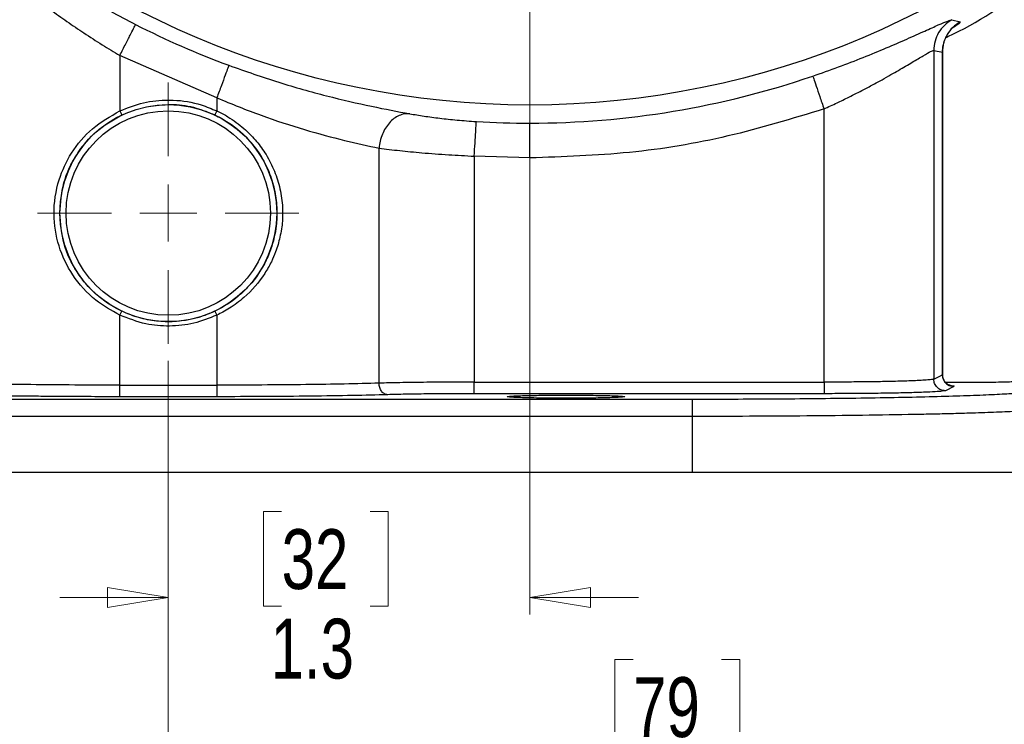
# Model space of a CAD drawing. Header units: inches. Extents: x 0.6 to 16.3, y 0.2 to 11.5.
# Tile 12 of 18: x 11.9 to 14.2, y 4 to 5.6. Entities that reach past the tile are written whole.
import ezdxf

# ---------------------------------------------------------------- set-up
doc = ezdxf.new("R2010")
doc.units = ezdxf.units.IN
doc.header["$MEASUREMENT"] = 0
doc.styles.add('SLDTEXTSTYLE0', font='TXT', dxfattribs={"width": 0.75})
doc.dimstyles.new('SLDDIMSTYLE0', dxfattribs={"dimtxt": 0.137795, "dimasz": 0.14, "dimexe": 0, "dimexo": 0.0625, "dimgap": 0.034449, "dimtad": 0, "dimtih": 1, "dimtoh": 1, "dimdec": 1, "dimlfac": 1.5, "dimrnd": 1e-09, "dimzin": 12, "dimdsep": 46, "dimtxsty": 'SLDTEXTSTYLE0', "dimblk1": 'CLOSED', "dimblk2": 'CLOSED', "dimsah": 1, "dimcen": 0.09, "dimadec": 0, "dimazin": 3, "dimtfac": 1, "dimtdec": 1, "dimtofl": 0, "dimtmove": 0, "dimatfit": 3, "dimldrblk": 'CLOSED', "dimfxl": 0, "dimfrac": 2, "dimtolj": 1, "dimtzin": 12, "dimarcsym": 0})
doc.dimstyles.new('SLDDIMSTYLE1', dxfattribs={"dimtxt": 0.137795, "dimasz": 0.14, "dimexe": 0, "dimexo": 0.0625, "dimgap": 0.034449, "dimtad": 0, "dimdec": 1, "dimlfac": 1.5, "dimrnd": 1e-09, "dimzin": 12, "dimdsep": 46, "dimtxsty": 'SLDTEXTSTYLE0', "dimblk1": 'CLOSED', "dimblk2": 'CLOSED', "dimsah": 1, "dimcen": 0.09, "dimadec": 0, "dimazin": 3, "dimtfac": 1, "dimtdec": 1, "dimtofl": 0, "dimtmove": 0, "dimatfit": 3, "dimldrblk": 'CLOSED', "dimfxl": 0, "dimfrac": 2, "dimtolj": 1, "dimtzin": 12, "dimarcsym": 0})
doc.dimstyles.new('SLDDIMSTYLE2', dxfattribs={"dimtxt": 0.137795, "dimasz": 0.14, "dimexe": 0, "dimexo": 0.0625, "dimgap": 0.034449, "dimtad": 0, "dimdec": 1, "dimlfac": 1.5, "dimrnd": 1e-09, "dimzin": 12, "dimdsep": 46, "dimtxsty": 'SLDTEXTSTYLE0', "dimblk1": 'CLOSED', "dimblk2": 'CLOSED', "dimsah": 1, "dimcen": 0.09, "dimadec": 0, "dimazin": 3, "dimtfac": 1, "dimtdec": 1, "dimtmove": 0, "dimatfit": 0, "dimldrblk": 'CLOSED', "dimfxl": 0, "dimfrac": 2, "dimtolj": 1, "dimtzin": 12, "dimarcsym": 0})
doc.dimstyles.new('SLDDIMSTYLE3', dxfattribs={"dimtxt": 0.137795, "dimasz": 0.14, "dimexe": 0, "dimexo": 0.0625, "dimgap": 0.034449, "dimtad": 0, "dimdec": 1, "dimlfac": 1.5, "dimrnd": 1e-09, "dimzin": 12, "dimdsep": 46, "dimtxsty": 'SLDTEXTSTYLE0', "dimblk1": 'CLOSED', "dimblk2": 'CLOSED', "dimsah": 1, "dimcen": 0.09, "dimadec": 0, "dimazin": 3, "dimtfac": 1, "dimtofl": 0, "dimtmove": 0, "dimatfit": 3, "dimldrblk": 'CLOSED', "dimfxl": 0, "dimfrac": 2, "dimtolj": 1, "dimtzin": 12, "dimarcsym": 0})
doc.dimstyles.new('SLDDIMSTYLE4', dxfattribs={"dimtxt": 0.137795, "dimasz": 0.14, "dimexe": 0, "dimexo": 0.0625, "dimgap": 0.034449, "dimtad": 0, "dimtih": 1, "dimtoh": 1, "dimdec": 1, "dimlfac": 1.5, "dimrnd": 1e-09, "dimzin": 12, "dimdsep": 46, "dimtxsty": 'SLDTEXTSTYLE0', "dimblk1": 'CLOSED', "dimblk2": 'CLOSED', "dimsah": 1, "dimcen": 0.09, "dimadec": 0, "dimazin": 3, "dimtfac": 1, "dimtofl": 0, "dimtmove": 0, "dimatfit": 3, "dimldrblk": 'CLOSED', "dimfxl": 0, "dimfrac": 2, "dimtolj": 1, "dimtzin": 12, "dimarcsym": 0})

# ---------------------------------------------------------------- blocks, each defined once
blk = doc.blocks.new('_Closed')
at = {"color": 0, "linetype": 'ByBlock', "lineweight": -2}
for p, q in [((-1, 0.166667), (0, 0)), ((-1, 0.166667), (-1, -0.166667)), ((0, 0), (-1, -0.166667)), ((0, 0), (-1, 0))]:
    blk.add_line(p, q, dxfattribs=at)
blk = doc.blocks.new('_D')
at = {"color": 7, "linetype": 'Continuous', "lineweight": 0}
for p, q in [((13.7295, 9.4765), (15.809, 9.4765)), ((15.7696, 9.4765), (15.7696, 8.707)), ((15.6169, 8.679), (15.5749, 8.679)), ((15.5749, 8.679), (15.5749, 8.4603)), ((15.9224, 8.679), (15.9643, 8.679)), ((15.9643, 8.679), (15.9643, 8.4603)), ((15.5749, 8.4603), (15.6169, 8.4603)), ((15.9643, 8.4603), (15.9224, 8.4603)), ((15.7696, 4.6068), (15.7696, 8.2541)), ((14.3319, 4.6068), (15.809, 4.6068))]:
    blk.add_line(p, q, dxfattribs=at)
at = {"color": 7, "linetype": 'Continuous', "lineweight": 18, "xscale": 0.14, "yscale": 0.14}
for p, rotation in [((15.7696, 9.4765), 90.0000000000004), ((15.7696, 4.6068), 270.0000000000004)]:
    blk.add_blockref('_Closed', p, dxfattribs=dict(at, rotation=rotation))
at = {"color": 7, "linetype": 'Continuous', "lineweight": 18, "char_height": 0.1378, "attachment_point": 1, "style": 'SLDTEXTSTYLE0'}
for s, insert in [('186', (15.6169, 8.6379)), ('7.3', (15.6424, 8.4318))]:
    blk.add_mtext(s, dxfattribs=dict(at, insert=insert))
blk = doc.blocks.new('_D_1')
at = {"color": 7, "linetype": 'Continuous', "lineweight": 0}
for p, q in [((15.1397, 6.8001), (15.1397, 3.4649)), ((12.253, 4.8629), (12.253, 3.4649)), ((13.6893, 3.7028), (13.6474, 3.7028)), ((13.6474, 3.7028), (13.6474, 3.484)), ((13.9948, 3.7028), (14.0368, 3.7028)), ((14.0368, 3.7028), (14.0368, 3.484)), ((12.253, 3.5043), (13.5265, 3.5043)), ((15.1397, 3.5043), (14.1576, 3.5043)), ((13.6474, 3.484), (13.6893, 3.484)), ((14.0368, 3.484), (13.9948, 3.484))]:
    blk.add_line(p, q, dxfattribs=at)
at = {"color": 7, "linetype": 'Continuous', "lineweight": 18, "xscale": 0.14, "yscale": 0.14, "rotation": 180.0000000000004}
blk.add_blockref('_Closed', (12.253, 3.5043), dxfattribs=at)
at = {"color": 7, "linetype": 'Continuous', "lineweight": 18, "xscale": 0.14, "yscale": 0.14}
blk.add_blockref('_Closed', (15.1397, 3.5043), dxfattribs=at)
at = {"color": 7, "linetype": 'Continuous', "lineweight": 18, "char_height": 0.1378, "attachment_point": 1, "style": 'SLDTEXTSTYLE0'}
for s, insert in [('110', (13.6893, 3.6617)), ('4.3', (13.7148, 3.4555))]:
    blk.add_mtext(s, dxfattribs=dict(at, insert=insert))
blk = doc.blocks.new('_D_2')
at = {"color": 7, "linetype": 'Continuous', "lineweight": 0}
for p, q in [((13.0864, 6.7348), (13.0864, 4.2784)), ((12.253, 4.8629), (12.253, 4.2784)), ((12.5142, 4.5162), (12.4722, 4.5162)), ((12.4722, 4.5162), (12.4722, 4.2975)), ((12.7179, 4.5162), (12.7598, 4.5162)), ((12.7598, 4.5162), (12.7598, 4.2975)), ((12.253, 4.3177), (12.003, 4.3177)), ((13.0864, 4.3177), (13.3364, 4.3177)), ((12.4722, 4.2975), (12.5142, 4.2975)), ((12.7598, 4.2975), (12.7179, 4.2975))]:
    blk.add_line(p, q, dxfattribs=at)
at = {"color": 7, "linetype": 'Continuous', "lineweight": 18, "xscale": 0.14, "yscale": 0.14}
blk.add_blockref('_Closed', (12.253, 4.3177, -0.5317), dxfattribs=at)
at = {"color": 7, "linetype": 'Continuous', "lineweight": 18, "xscale": 0.14, "yscale": 0.14, "rotation": 180.0000000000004}
blk.add_blockref('_Closed', (13.0864, 4.3177, -0.5317), dxfattribs=at)
at = {"color": 7, "linetype": 'Continuous', "lineweight": 18, "char_height": 0.1378, "attachment_point": 1, "style": 'SLDTEXTSTYLE0'}
for s, insert in [('32', (12.5142, 4.4751)), ('1.3', (12.4888, 4.2689))]:
    blk.add_mtext(s, dxfattribs=dict(at, insert=insert))
blk = doc.blocks.new('_D_3')
at = {"color": 7, "linetype": 'Continuous', "lineweight": 0}
for p, q in [((12.253, 4.8629), (12.253, 3.9374)), ((14.3364, 4.5674), (14.3364, 3.9374)), ((13.3243, 4.1752), (13.2823, 4.1752)), ((13.2823, 4.1752), (13.2823, 3.9565)), ((13.528, 4.1752), (13.5699, 4.1752)), ((13.5699, 4.1752), (13.5699, 3.9565)), ((12.253, 3.9768), (13.1615, 3.9768)), ((14.3364, 3.9768), (13.6908, 3.9768)), ((13.2823, 3.9565), (13.3243, 3.9565)), ((13.5699, 3.9565), (13.528, 3.9565))]:
    blk.add_line(p, q, dxfattribs=at)
at = {"color": 7, "linetype": 'Continuous', "lineweight": 18, "xscale": 0.14, "yscale": 0.14, "rotation": 180.0000000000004}
blk.add_blockref('_Closed', (12.253, 3.9768, -0.5317), dxfattribs=at)
at = {"color": 7, "linetype": 'Continuous', "lineweight": 18, "xscale": 0.14, "yscale": 0.14}
blk.add_blockref('_Closed', (14.3364, 3.9768, -0.5317), dxfattribs=at)
at = {"color": 7, "linetype": 'Continuous', "lineweight": 18, "char_height": 0.1378, "attachment_point": 1, "style": 'SLDTEXTSTYLE0'}
for s, insert in [('79', (13.3243, 4.1341)), ('3.1', (13.2989, 3.9279))]:
    blk.add_mtext(s, dxfattribs=dict(at, insert=insert))
blk = doc.blocks.new('_D_4')
at = {"color": 7, "linetype": 'Continuous', "lineweight": 0}
for p, q in [((12.253, 4.8629), (12.253, 3.9374)), ((10.1697, 4.5674), (10.1697, 3.9374)), ((11.0669, 4.1752), (11.0249, 4.1752)), ((11.0249, 4.1752), (11.0249, 3.9565)), ((11.2706, 4.1752), (11.3125, 4.1752)), ((11.3125, 4.1752), (11.3125, 3.9565)), ((10.1697, 3.9768), (10.9041, 3.9768)), ((12.253, 3.9768), (11.4334, 3.9768)), ((11.0249, 3.9565), (11.0669, 3.9565)), ((11.3125, 3.9565), (11.2706, 3.9565))]:
    blk.add_line(p, q, dxfattribs=at)
at = {"color": 7, "linetype": 'Continuous', "lineweight": 18, "xscale": 0.14, "yscale": 0.14, "rotation": 180.0000000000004}
blk.add_blockref('_Closed', (10.1697, 3.9768, -0.5317), dxfattribs=at)
at = {"color": 7, "linetype": 'Continuous', "lineweight": 18, "xscale": 0.14, "yscale": 0.14}
blk.add_blockref('_Closed', (12.253, 3.9768, -0.5317), dxfattribs=at)
at = {"color": 7, "linetype": 'Continuous', "lineweight": 18, "char_height": 0.1378, "attachment_point": 1, "style": 'SLDTEXTSTYLE0'}
for s, insert in [('79', (11.0669, 4.1341)), ('3.1', (11.0415, 3.9279))]:
    blk.add_mtext(s, dxfattribs=dict(at, insert=insert))
blk = doc.blocks.new('_D_5')
at = {"color": 7, "linetype": 'Continuous', "lineweight": 0}
for p, q in [((10.0342, 5.8374), (10.0342, 3.4649)), ((12.253, 4.8629), (12.253, 3.4649)), ((10.6764, 3.7028), (10.6344, 3.7028)), ((10.6344, 3.7028), (10.6344, 3.484)), ((10.88, 3.7028), (10.922, 3.7028)), ((10.922, 3.7028), (10.922, 3.484)), ((10.0342, 3.5043), (10.5135, 3.5043)), ((12.253, 3.5043), (11.0428, 3.5043)), ((10.6344, 3.484), (10.6764, 3.484)), ((10.922, 3.484), (10.88, 3.484))]:
    blk.add_line(p, q, dxfattribs=at)
at = {"color": 7, "linetype": 'Continuous', "lineweight": 18, "xscale": 0.14, "yscale": 0.14, "rotation": 180.0000000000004}
blk.add_blockref('_Closed', (10.0342, 3.5043, -0.5317), dxfattribs=at)
at = {"color": 7, "linetype": 'Continuous', "lineweight": 18, "xscale": 0.14, "yscale": 0.14}
blk.add_blockref('_Closed', (12.253, 3.5043, -0.5317), dxfattribs=at)
at = {"color": 7, "linetype": 'Continuous', "lineweight": 18, "char_height": 0.1378, "attachment_point": 1, "style": 'SLDTEXTSTYLE0'}
for s, insert in [('85', (10.6764, 3.6617)), ('3.3', (10.6509, 3.4555))]:
    blk.add_mtext(s, dxfattribs=dict(at, insert=insert))
blk = doc.blocks.new('_D_6')
at = {"color": 7, "linetype": 'Continuous', "lineweight": 0}
for p, q in [((13.7747, 7.4232), (15.4843, 7.4232)), ((15.4449, 7.4232), (15.4449, 6.167)), ((15.2922, 6.139), (15.2502, 6.139)), ((15.2502, 6.139), (15.2502, 5.9203)), ((15.5976, 6.139), (15.6396, 6.139)), ((15.6396, 6.139), (15.6396, 5.9203)), ((15.2502, 5.9203), (15.2922, 5.9203)), ((15.6396, 5.9203), (15.5976, 5.9203)), ((15.4449, 4.6068), (15.4449, 5.7141)), ((13.9178, 4.6068), (15.4843, 4.6068))]:
    blk.add_line(p, q, dxfattribs=at)
at = {"color": 7, "linetype": 'Continuous', "lineweight": 18, "xscale": 0.14, "yscale": 0.14}
for p, rotation in [((15.4449, 7.4232, -0.5317), 90.0000000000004), ((15.4449, 4.6068, -0.5317), 270.0000000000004)]:
    blk.add_blockref('_Closed', p, dxfattribs=dict(at, rotation=rotation))
at = {"color": 7, "linetype": 'Continuous', "lineweight": 18, "char_height": 0.1378, "attachment_point": 1, "style": 'SLDTEXTSTYLE0'}
for s, insert in [('107', (15.2922, 6.0979)), ('4.2', (15.3177, 5.8917))]:
    blk.add_mtext(s, dxfattribs=dict(at, insert=insert))
blk = doc.blocks.new('SW_CENTERMARKSYMBOL_1')
at = {"color": 0, "linetype": 'Continuous', "lineweight": 18}
for p, q in [((0, 0.1312), (0, 0.3011)), ((0, 0), (0, 0.0656)), ((-0.1312, 0), (-0.3011, 0)), ((0, 0), (-0.0656, 0)), ((0, 0), (0, -0.0656)), ((0, 0), (0.0656, 0)), ((0.1312, 0), (0.3011, 0)), ((0, -0.1312), (0, -0.3011))]:
    blk.add_line(p, q, dxfattribs=at)

msp = doc.modelspace()

# ---------------------------------------------------------------- linework, layer by layer
at = {"color": 7, "linetype": 'Continuous', "lineweight": 25}
for p, q in [((14.0587, 5.6483), (14.078, 5.6439)), ((12.3648, 5.4688), (12.1413, 5.5665)), ((12.1413, 5.5665), (12.1413, 5.4386)), ((14.0172, 5.5782), (14.0172, 4.8209)), ((14.0172, 5.5782), (14.037, 5.5741)), ((14.037, 5.5741), (14.037, 4.8308)), ((14.0374, 4.8282), (14.0374, 5.576)), ((12.3648, 5.4688), (12.3648, 5.4386)), ((12.1413, 5.4386), (12.1456, 5.4296)), ((13.7643, 4.8139), (13.7643, 5.4433)), ((12.7387, 4.8116), (12.7387, 5.3529)), ((12.9581, 5.3344), (12.9581, 4.8139)), ((13.0864, 5.3305), (12.9581, 5.3344)), ((12.1413, 4.9683), (12.1456, 4.9773)), ((12.1413, 4.807), (12.1413, 4.9683)), ((12.3648, 4.9683), (12.3648, 4.807)), ((12.9581, 4.8139), (13.7643, 4.8139)), ((14.0172, 4.8209), (14.037, 4.8308)), ((14.0864, 4.8129), (14.0441, 4.8131)), ((12.1413, 4.807), (12.3648, 4.807)), ((14.0637, 4.8041), (14.0439, 4.7942)), ((11.0458, 4.7748), (13.4603, 4.7748)), ((12.3648, 4.7803), (12.1413, 4.7803)), ((13.7643, 4.7873), (12.9581, 4.7873)), ((13.4603, 4.7349), (11.0458, 4.7349)), ((13.4603, 4.7349), (13.4603, 4.6068)), ((11.0458, 4.6068), (13.4603, 4.6068)), ((13.4603, 4.6068), (14.2925, 4.6068))]:
    msp.add_line(p, q, dxfattribs=at)
at = {"color": 8, "linetype": 'Continuous', "lineweight": 25}
for p, q in [((14.037, 5.5741), (14.036, 5.5727)), ((14.037, 4.8308), (14.0355, 4.8312)), ((14.0357, 4.8312), (14.037, 4.8308))]:
    msp.add_line(p, q, dxfattribs=at)
at = {"color": 7, "linetype": 'Continuous', "lineweight": 25, "flags": 128}
for points in [[(12.3649, 5.4387), (12.3627, 5.4341), (12.3606, 5.4296)], [(12.3606, 4.9772), (12.3627, 4.9727), (12.3648, 4.9682)]]:
    msp.add_lwpolyline(points, dxfattribs=at)
at = {"color": 7, "linetype": 'Continuous', "lineweight": 25}
for centre, radius in [((13.0864, 7.4232), 1.9709), ((12.253, 5.2034), 0.25), ((12.253, 5.2034), 0.2355)]:
    msp.add_circle(centre, radius, dxfattribs=at)
for radius, start, end in [(2.0034, 243.0222, 249.7354), (2.0127, 270, 288.9009), (2.0127, 266.4856, 270)]:
    msp.add_arc((13.0864, 7.4232), radius, start, end, dxfattribs=at)
for points, knots in [([(11.7675, 5.9065), (11.7953, 5.8843), (11.8506, 5.84), (11.951, 5.7692), (12.06, 5.7002), (12.1387, 5.6584), (12.1776, 5.6378)], [0, 0, 0, 0, 0.251703, 0.50211, 0.754105, 1, 1, 1, 1]), ([(11.7738, 5.8462), (11.7805, 5.8399), (11.794, 5.8271), (11.8155, 5.8074), (11.8376, 5.7877), (11.861, 5.7674), (11.8873, 5.7452), (11.9138, 5.7237), (11.9455, 5.6988), (11.9794, 5.6733), (12.0192, 5.6448), (12.0591, 5.6177), (12.0997, 5.5915), (12.1277, 5.5747), (12.1413, 5.5665)], [0, 0, 0, 0, 0.068875, 0.140681, 0.211146, 0.277215, 0.352453, 0.440802, 0.500774, 0.61073, 0.70758, 0.803774, 0.904773, 1, 1, 1, 1]), ([(14.0451, 5.6077), (14.0467, 5.6084), (14.1169, 5.6408), (14.1811, 5.6845), (14.244, 5.7272)], [0, 0, 0, 0, 0.0214292, 1, 1, 1, 1]), ([(13.7384, 5.519), (13.7582, 5.5259), (13.798, 5.5399), (13.8553, 5.562), (13.9088, 5.584), (13.9568, 5.6048), (13.9978, 5.6233), (14.0295, 5.6376), (14.0519, 5.6472), (14.0564, 5.6479), (14.0587, 5.6483)], [0, 0, 0, 0, 0.122122, 0.245216, 0.369509, 0.493397, 0.62032, 0.745244, 0.873132, 1, 1, 1, 1]), ([(14.0587, 5.6483), (14.0527, 5.6444), (14.0408, 5.6366), (14.0277, 5.6194), (14.0189, 5.5996), (14.0178, 5.5853), (14.0172, 5.5782)], [0, 0, 0, 0, 0.25004, 0.5, 0.74996, 1, 1, 1, 1]), ([(14.078, 5.6439), (14.0721, 5.64), (14.0603, 5.6321), (14.0473, 5.615), (14.0387, 5.5953), (14.0376, 5.5812), (14.037, 5.5741)], [0, 0, 0, 0, 0.2500391, 0.5, 0.7499609, 1, 1, 1, 1]), ([(14.0374, 5.5729), (14.0375, 5.5765), (14.0377, 5.5838), (14.0397, 5.5932), (14.0419, 5.6004), (14.0442, 5.6058), (14.0467, 5.611), (14.0503, 5.6171), (14.052, 5.6194), (14.0531, 5.6209)], [0, 0, 0, 0, 0.157273, 0.31546, 0.400538, 0.495911, 0.607785, 0.741661, 1, 1, 1, 1]), ([(13.7643, 5.4433), (13.7743, 5.4479), (13.7936, 5.4568), (13.8244, 5.4718), (13.8532, 5.4865), (13.8785, 5.5), (13.8994, 5.5114), (13.9179, 5.5219), (13.9421, 5.5359), (13.9687, 5.5516), (13.994, 5.5667), (14.0117, 5.5768), (14.0154, 5.5778), (14.0172, 5.5782)], [0, 0, 0, 0, 0.080468, 0.154741, 0.252772, 0.324881, 0.379624, 0.446729, 0.506156, 0.631549, 0.755609, 0.87815, 1, 1, 1, 1]), ([(12.3925, 5.5438), (12.431, 5.5303), (12.5074, 5.5034), (12.6196, 5.4723), (12.7245, 5.448), (12.7812, 5.4374), (12.8096, 5.4321)], [0, 0, 0, 0, 0.249861, 0.496201, 0.747745, 1, 1, 1, 1]), ([(13.7384, 5.519), (13.7389, 5.5175), (13.7399, 5.5146), (13.7458, 5.4971), (13.7543, 5.4724), (13.7609, 5.453), (13.7643, 5.4433)], [0, 0, 0, 0, 0.250161, 0.5, 0.749839, 1, 1, 1, 1]), ([(12.1413, 5.4386), (12.1592, 5.4457), (12.195, 5.46), (12.2376, 5.4642), (12.2824, 5.4632), (12.321, 5.457), (12.353, 5.4436), (12.3648, 5.4386)], [0, 0, 0, 0, 0.2500373, 0.4999382, 0.5491735, 0.8329656, 1, 1, 1, 1]), ([(12.2119, 5.4498), (12.2298, 5.4519), (12.2651, 5.4559), (12.3159, 5.4477), (12.3463, 5.4353), (12.3605, 5.4295)], [0, 0, 0, 0, 0.35424, 0.697777, 1, 1, 1, 1]), ([(12.3648, 5.4688), (12.3989, 5.4549), (12.467, 5.4271), (12.5675, 5.3947), (12.6617, 5.3695), (12.7131, 5.3584), (12.7387, 5.3529)], [0, 0, 0, 0, 0.251357, 0.501482, 0.750991, 1, 1, 1, 1]), ([(12.1413, 4.9683), (12.1222, 4.9789), (12.0799, 5.0025), (12.0309, 5.0578), (11.9978, 5.1263), (11.9857, 5.2028), (11.9969, 5.2774), (12.0286, 5.3448), (12.0757, 5.4011), (12.1194, 5.4261), (12.1413, 5.4386)], [0, 0, 0, 0, 0.110551, 0.244371, 0.370139, 0.495451, 0.631591, 0.746448, 0.872796, 1, 1, 1, 1]), ([(12.0027, 5.2034), (12.0046, 5.227), (12.0085, 5.2744), (12.0325, 5.325), (12.0518, 5.3526), (12.0662, 5.3707), (12.093, 5.3993), (12.1251, 5.4177), (12.1456, 5.4295)], [0, 0, 0, 0, 0.249197, 0.502681, 0.584823, 0.610265, 0.750235, 1, 1, 1, 1]), ([(12.3605, 5.4295), (12.3709, 5.424), (12.4022, 5.4075), (12.4483, 5.3657), (12.482, 5.3108), (12.4983, 5.2587), (12.503, 5.2262), (12.5033, 5.2077), (12.5034, 5.2034)], [0, 0, 0, 0, 0.124318, 0.375509, 0.652352, 0.803686, 0.954967, 1, 1, 1, 1]), ([(12.3648, 5.4386), (12.3654, 5.4383), (12.3742, 5.4346), (12.3895, 5.4263), (12.4094, 5.4125), (12.431, 5.3953), (12.454, 5.3725), (12.4773, 5.3413), (12.4965, 5.3053), (12.508, 5.2712), (12.5136, 5.2431), (12.5157, 5.2259), (12.5164, 5.2146), (12.5164, 5.2087), (12.5164, 5.1992), (12.5164, 5.185), (12.5141, 5.1664), (12.5104, 5.1484), (12.506, 5.1307), (12.4997, 5.1117), (12.49, 5.0892), (12.4689, 5.0517), (12.4365, 5.0144), (12.4009, 4.988), (12.3794, 4.9753), (12.3695, 4.9705), (12.3648, 4.9683)], [0, 0, 0, 0, 0.003393, 0.048395, 0.087392, 0.12616, 0.188814, 0.251326, 0.324312, 0.395893, 0.433217, 0.469857, 0.48354, 0.490264, 0.500135, 0.531218, 0.562306, 0.594885, 0.624441, 0.654733, 0.696288, 0.749056, 0.873913, 0.944353, 0.973661, 1, 1, 1, 1]), ([(12.8096, 5.4321), (12.8055, 5.4322), (12.7972, 5.4324), (12.7848, 5.4284), (12.773, 5.4215), (12.7623, 5.4117), (12.7532, 5.3993), (12.746, 5.385), (12.7408, 5.3693), (12.7394, 5.3584), (12.7387, 5.3529)], [0, 0, 0, 0, 0.125047, 0.250214, 0.375281, 0.5, 0.624719, 0.749786, 0.874953, 1, 1, 1, 1]), ([(12.8096, 5.4321), (12.8202, 5.4303), (12.8405, 5.4268), (12.8782, 5.4218), (12.9189, 5.4173), (12.948, 5.4153), (12.963, 5.4143)], [0, 0, 0, 0, 0.261294, 0.502847, 0.743721, 1, 1, 1, 1]), ([(13.7643, 5.4433), (13.6909, 5.4209), (13.5442, 5.376), (13.3164, 5.3381), (13.163, 5.333), (13.0864, 5.3305)], [0, 0, 0, 0, 0.333253, 0.666737, 1, 1, 1, 1]), ([(12.9581, 5.3344), (12.9587, 5.3447), (12.96, 5.3651), (12.9616, 5.3912), (12.9627, 5.4096), (12.9629, 5.4127), (12.963, 5.4143)], [0, 0, 0, 0, 0.250161, 0.5, 0.749839, 1, 1, 1, 1]), ([(13.0864, 5.3305), (13.0864, 5.3416), (13.0864, 5.3647), (13.0864, 5.3912), (13.0864, 5.407), (13.0864, 5.4093), (13.0864, 5.4105)], [0, 0, 0, 0, 0.270699, 0.562316, 0.789298, 1, 1, 1, 1]), ([(12.7387, 5.3529), (12.7541, 5.351), (12.7834, 5.3474), (12.8387, 5.3421), (12.897, 5.3376), (12.9384, 5.3355), (12.9581, 5.3344)], [0, 0, 0, 0, 0.261689, 0.499548, 0.761503, 1, 1, 1, 1]), ([(12.1456, 4.9773), (12.1273, 4.9876), (12.0977, 5.0044), (12.0647, 5.0371), (12.0352, 5.0763), (12.0087, 5.1315), (12.0047, 5.1794), (12.0027, 5.2034)], [0, 0, 0, 0, 0.221372, 0.359742, 0.492464, 0.746147, 1, 1, 1, 1]), ([(12.5034, 5.2034), (12.5033, 5.2005), (12.5033, 5.1961), (12.5031, 5.191), (12.503, 5.1888), (12.5029, 5.1881), (12.5029, 5.188), (12.5029, 5.188), (12.5029, 5.1879), (12.5029, 5.1874), (12.5027, 5.1855), (12.5024, 5.1807), (12.5019, 5.1762), (12.5015, 5.173), (12.5015, 5.1727), (12.5015, 5.1726), (12.5015, 5.1725), (12.5014, 5.1723), (12.5013, 5.1713), (12.5008, 5.1676), (12.4985, 5.1525), (12.4922, 5.1268), (12.4749, 5.0833), (12.4471, 5.0418), (12.4091, 5.0063), (12.3815, 4.9877), (12.3646, 4.9794), (12.3605, 4.9773)], [0, 0, 0, 0, 0.030964, 0.046443, 0.054183, 0.054424, 0.054545, 0.054606, 0.054848, 0.055815, 0.059685, 0.075164, 0.106128, 0.108063, 0.10903, 0.109272, 0.109393, 0.109878, 0.111813, 0.119553, 0.150515, 0.274651, 0.398809, 0.648906, 0.800287, 0.951588, 1, 1, 1, 1]), ([(12.3605, 4.9773), (12.3516, 4.9735), (12.3171, 4.9586), (12.272, 4.9518), (12.234, 4.9536), (12.21, 4.9563), (12.1809, 4.9623), (12.1569, 4.9725), (12.1456, 4.9773)], [0, 0, 0, 0, 0.131859, 0.507812, 0.600889, 0.647401, 0.834031, 1, 1, 1, 1]), ([(12.3648, 4.9683), (12.3473, 4.9613), (12.3123, 4.9473), (12.2563, 4.9414), (12.1979, 4.9461), (12.161, 4.9605), (12.1413, 4.9683)], [0, 0, 0, 0, 0.244215, 0.488289, 0.725313, 1, 1, 1, 1]), ([(12.1413, 4.807), (12.1063, 4.807), (12.0359, 4.8071), (11.9361, 4.8081), (11.8431, 4.8095), (11.793, 4.8109), (11.7674, 4.8116)], [0, 0, 0, 0, 0.2481, 0.499972, 0.743488, 1, 1, 1, 1]), ([(12.7387, 4.8116), (12.7131, 4.8109), (12.663, 4.8095), (12.57, 4.8081), (12.4702, 4.8071), (12.3998, 4.807), (12.3648, 4.807)], [0, 0, 0, 0, 0.256482, 0.500028, 0.751903, 1, 1, 1, 1]), ([(12.9581, 4.8139), (12.9384, 4.8139), (12.8984, 4.8139), (12.8401, 4.8134), (12.7845, 4.8127), (12.7541, 4.812), (12.7387, 4.8116)], [0, 0, 0, 0, 0.238014, 0.484017, 0.738012, 1, 1, 1, 1]), ([(12.7587, 4.7849), (12.7561, 4.7854), (12.7509, 4.7863), (12.7444, 4.7925), (12.7398, 4.8013), (12.7391, 4.8081), (12.7387, 4.8116)], [0, 0, 0, 0, 0.250173, 0.500005, 0.749836, 1, 1, 1, 1]), ([(14.0172, 4.8209), (14.0153, 4.8204), (14.0119, 4.8195), (13.9973, 4.8183), (13.9803, 4.8174), (13.9608, 4.8166), (13.9348, 4.8158), (13.9005, 4.815), (13.8568, 4.8144), (13.8109, 4.814), (13.7797, 4.814), (13.7643, 4.8139)], [0, 0, 0, 0, 0.135614, 0.240666, 0.332543, 0.419045, 0.500173, 0.629903, 0.756449, 0.879814, 1, 1, 1, 1]), ([(14.0561, 4.8061), (14.0561, 4.8061), (14.0562, 4.8061), (14.0545, 4.8065), (14.0518, 4.8076), (14.0486, 4.8094), (14.0453, 4.812), (14.0417, 4.8162), (14.0382, 4.8226), (14.0376, 4.8284), (14.0374, 4.8311)], [0, 0, 0, 0, 0.127932, 0.288287, 0.415205, 0.521347, 0.6149, 0.700492, 0.855264, 1, 1, 1, 1]), ([(14.222, 4.8164), (14.2202, 4.816), (14.2174, 4.8153), (14.2005, 4.8145), (14.183, 4.8139), (14.1613, 4.8134), (14.1297, 4.813), (14.1034, 4.8129), (14.0864, 4.8129)], [0, 0, 0, 0, 0.239495, 0.368412, 0.500056, 0.63169, 0.760581, 1, 1, 1, 1]), ([(13.4603, 4.7748), (13.4917, 4.7749), (13.5552, 4.7749), (13.6505, 4.7754), (13.7458, 4.7762), (13.8388, 4.7773), (13.9272, 4.7787), (14.008, 4.7805), (14.0793, 4.7825), (14.1393, 4.7848), (14.1869, 4.7871), (14.2215, 4.7896), (14.2444, 4.7921), (14.2499, 4.7937), (14.2526, 4.7945)], [0, 0, 0, 0, 0.078011, 0.158258, 0.240636, 0.326184, 0.412683, 0.499946, 0.587193, 0.673703, 0.75929, 0.841671, 0.921953, 1, 1, 1, 1]), ([(14.0439, 4.7942), (14.0421, 4.7938), (14.0386, 4.7929), (14.0213, 4.7916), (13.9946, 4.7904), (13.9583, 4.7893), (13.9144, 4.7884), (13.8656, 4.7877), (13.8149, 4.7874), (13.7808, 4.7873), (13.7643, 4.7873)], [0, 0, 0, 0, 0.117095, 0.240726, 0.369129, 0.500054, 0.63097, 0.759348, 0.882944, 1, 1, 1, 1]), ([(12.1413, 4.7803), (12.122, 4.7803), (12.0808, 4.7804), (12.025, 4.7806), (11.9749, 4.781), (11.9345, 4.7814), (11.891, 4.7819), (11.8449, 4.7827), (11.7938, 4.7837), (11.7635, 4.7845), (11.7474, 4.7849)], [0, 0, 0, 0, 0.130296, 0.277241, 0.38091, 0.481838, 0.568689, 0.7055, 0.843683, 1, 1, 1, 1]), ([(12.7587, 4.7849), (12.7327, 4.7843), (12.6801, 4.7829), (12.5822, 4.7814), (12.4757, 4.7805), (12.4015, 4.7804), (12.3648, 4.7803)], [0, 0, 0, 0, 0.247212, 0.500026, 0.752825, 1, 1, 1, 1]), ([(12.9581, 4.7873), (12.9395, 4.7873), (12.902, 4.7872), (12.848, 4.7867), (12.7985, 4.786), (12.7718, 4.7853), (12.7587, 4.7849)], [0, 0, 0, 0, 0.247175, 0.499974, 0.752788, 1, 1, 1, 1]), ([(13.1697, 4.7769), (13.1526, 4.7769), (13.1264, 4.777), (13.0948, 4.7774), (13.0731, 4.7779), (13.0555, 4.7785), (13.0391, 4.7793), (13.0308, 4.7804), (13.0391, 4.7815), (13.0555, 4.7824), (13.0731, 4.7829), (13.0948, 4.7834), (13.1264, 4.7838), (13.1526, 4.7839), (13.1697, 4.784)], [0, 0, 0, 0, 0.1197093, 0.1841549, 0.2499722, 0.3157942, 0.3802525, 0.5, 0.6197475, 0.6842058, 0.7500278, 0.8158451, 0.8802907, 1, 1, 1, 1]), ([(13.1697, 4.784), (13.1868, 4.7839), (13.213, 4.7838), (13.2446, 4.7834), (13.2663, 4.7829), (13.2839, 4.7824), (13.3003, 4.7815), (13.3087, 4.7804), (13.3003, 4.7793), (13.2839, 4.7785), (13.2663, 4.7779), (13.2446, 4.7774), (13.213, 4.777), (13.1868, 4.7769), (13.1697, 4.7769)], [0, 0, 0, 0, 0.119709, 0.184155, 0.249972, 0.315794, 0.380253, 0.5, 0.619747, 0.684206, 0.750028, 0.815845, 0.880291, 1, 1, 1, 1]), ([(14.2925, 4.7545), (14.2895, 4.7537), (14.2837, 4.7521), (14.2656, 4.7502), (14.2498, 4.749), (14.239, 4.7482), (14.2279, 4.7475), (14.2166, 4.7469), (14.1943, 4.7457), (14.1574, 4.7442), (14.1063, 4.7425), (14.0585, 4.7411), (14.0163, 4.7401), (13.9505, 4.7388), (13.8556, 4.7372), (13.7272, 4.7359), (13.5945, 4.735), (13.5047, 4.7349), (13.4603, 4.7349)], [0, 0, 0, 0, 0.082064, 0.15481, 0.181308, 0.206313, 0.229825, 0.251844, 0.27237, 0.351197, 0.426194, 0.474076, 0.520255, 0.56473, 0.677215, 0.787254, 0.894849, 1, 1, 1, 1])]:
    msp.add_open_spline(points, degree=3, knots=knots, dxfattribs=at)
for points in [[(12.1413, 5.5665), (12.1459, 5.5757), (12.1552, 5.5939), (12.1671, 5.6172), (12.1755, 5.6338), (12.1769, 5.6364), (12.1776, 5.6378)], [(12.3925, 5.5438), (12.392, 5.5424), (12.3909, 5.5395), (12.3845, 5.5221), (12.3755, 5.4976), (12.3684, 5.4784), (12.3648, 5.4688)], [(12.9581, 4.7873), (12.9581, 4.7878), (12.9581, 4.7887), (12.9581, 4.7949), (12.9581, 4.8036), (12.9581, 4.8105), (12.9581, 4.8139)], [(13.7643, 4.8139), (13.7643, 4.8105), (13.7643, 4.8036), (13.7643, 4.7949), (13.7643, 4.7887), (13.7643, 4.7878), (13.7643, 4.7873)], [(14.0439, 4.7942), (14.0404, 4.7946), (14.0334, 4.7954), (14.0246, 4.8016), (14.0185, 4.8104), (14.0176, 4.8174), (14.0172, 4.8209)], [(14.037, 4.8308), (14.0374, 4.8273), (14.0383, 4.8203), (14.0444, 4.8115), (14.0532, 4.8053), (14.0602, 4.8045), (14.0637, 4.8041)], [(12.1413, 4.7803), (12.1413, 4.7808), (12.1413, 4.7817), (12.1413, 4.7879), (12.1413, 4.7966), (12.1413, 4.8035), (12.1413, 4.807)], [(12.3648, 4.807), (12.3648, 4.8035), (12.3648, 4.7966), (12.3648, 4.7879), (12.3648, 4.7817), (12.3648, 4.7808), (12.3648, 4.7803)], [(13.4603, 4.7748), (13.4603, 4.7741), (13.4603, 4.7727), (13.4603, 4.7634), (13.4603, 4.7503), (13.4603, 4.74), (13.4603, 4.7349)]]:
    msp.add_open_spline(points, degree=3, dxfattribs=at)
at = {"color": 8, "linetype": 'Continuous', "lineweight": 25}
for points, knots in [([(14.078, 5.6439), (14.0782, 5.6427), (14.0784, 5.6411), (14.0633, 5.6313), (14.0591, 5.6286)], [0, 0, 0, 0, 0.722316, 1, 1, 1, 1]), ([(14.0523, 4.8064), (14.0545, 4.8063), (14.065, 4.8056), (14.0643, 4.8048), (14.0637, 4.8041)], [0, 0, 0, 0, 0.205548, 1, 1, 1, 1])]:
    msp.add_open_spline(points, degree=3, knots=knots, dxfattribs=at)

# ---------------------------------------------------------------- block references
at = {"color": 7, "linetype": 'Continuous', "lineweight": 0}
msp.add_blockref('SW_CENTERMARKSYMBOL_1', (12.253, 5.2034), dxfattribs=at)

# ---------------------------------------------------------------- dimensions: what is measured, and where the dimension line sits
at = {"color": 7, "linetype": 'Continuous', "lineweight": 18}
for base, p1, p2, dimstyle, picture, middle in [((15.7696, 4.6068), (13.6901, 9.4765), (14.2925, 4.6068), 'SLDDIMSTYLE0', '_D', (15.7696, 8.4806)), ((15.4449, 4.6068), (13.7353, 7.4232), (13.8784, 4.6068), 'SLDDIMSTYLE4', '_D_6', (15.4449, 5.9405))]:
    dim = msp.add_linear_dim(base=base, p1=p1, p2=p2, angle=90, dimstyle=dimstyle, dxfattribs=at)
    dim.commit()
    dim.dimension.update_dxf_attribs({"geometry": picture, "text_midpoint": middle, "dimtype": 160})
for base, p1, p2, dimstyle, picture, middle in [((12.253, 3.5043), (15.1397, 6.8394), (12.253, 4.9023), 'SLDDIMSTYLE1', '_D_1', (13.8421, 3.5043)), ((12.253, 4.3177), (13.0864, 6.7742), (12.253, 4.9023), 'SLDDIMSTYLE2', '_D_2', (12.616, 4.3177)), ((12.253, 3.5043), (10.0342, 5.8768), (12.253, 4.9023), 'SLDDIMSTYLE1', '_D_5', (10.7782, 3.5043)), ((10.1697, 3.9768), (12.253, 4.9023), (10.1697, 4.6068), 'SLDDIMSTYLE1', '_D_4', (11.1687, 3.9768)), ((12.253, 3.9768), (14.3364, 4.6068), (12.253, 4.9023), 'SLDDIMSTYLE3', '_D_3', (13.4261, 3.9768))]:
    dim = msp.add_linear_dim(base=base, p1=p1, p2=p2, dimstyle=dimstyle, dxfattribs=at)
    dim.commit()
    dim.dimension.update_dxf_attribs({"geometry": picture, "text_midpoint": middle, "dimtype": 160})

doc.saveas('drawing.dxf')
